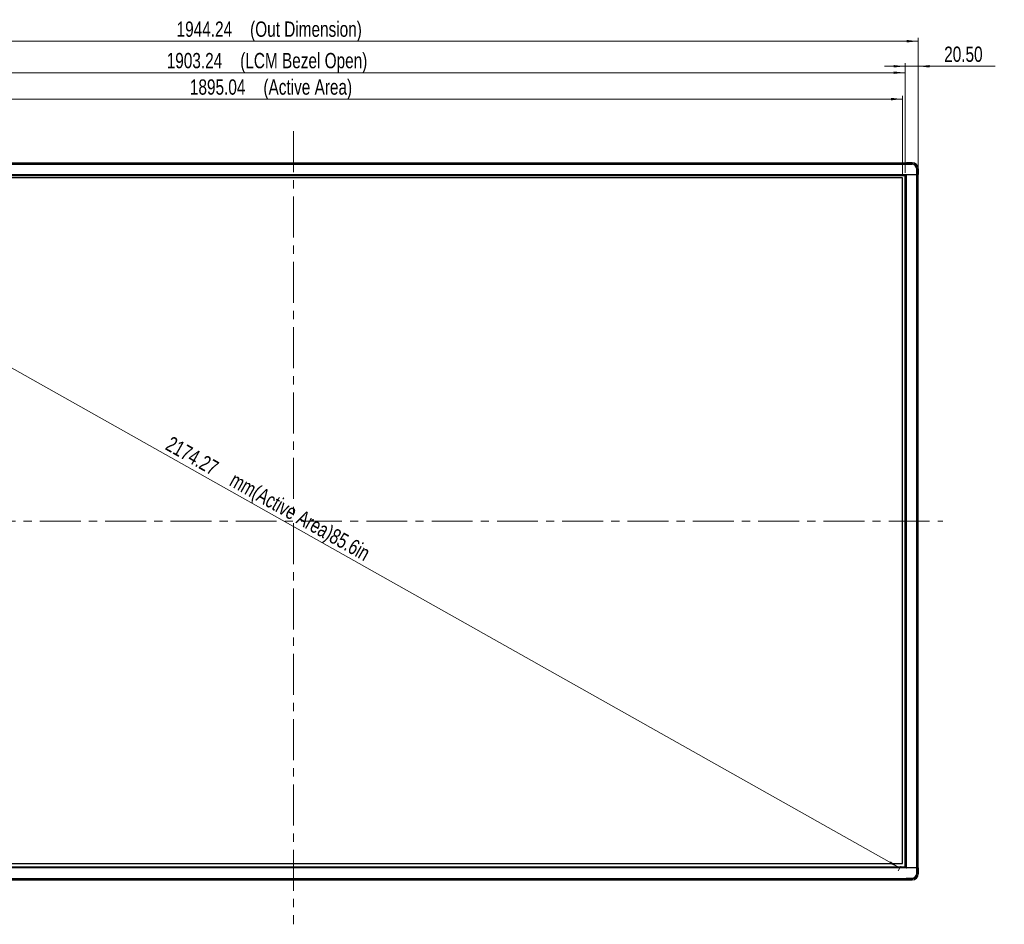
# Model space of a CAD drawing. Header units: millimetres. Extents: x 0 to 1118, y 0 to 864.
# Tile 45 of 256: x 272 to 578, y 299 to 580. Entities that reach past the tile are written whole.
import ezdxf

# ---------------------------------------------------------------- set-up
doc = ezdxf.new("R2010")
doc.units = ezdxf.units.MM
doc.linetypes.add('CENTERX2', pattern=[20.32, 12.7, -2.54, 2.54, -2.54])
doc.styles.add('SLDTEXTSTYLE5', font='TXT', dxfattribs={"width": 0.75})
doc.dimstyles.new('SLDDIMSTYLE0', dxfattribs={"dimtxt": 4.7625, "dimasz": 3.556, "dimexe": 0, "dimexo": 0.0625, "dimgap": 1.190625, "dimtad": 1, "dimlfac": 5, "dimrnd": 1e-09, "dimzin": 12, "dimdsep": 46, "dimtxsty": 'SLDTEXTSTYLE5', "dimsah": 1, "dimcen": 0.09, "dimadec": 0, "dimazin": 3, "dimtfac": 1, "dimtofl": 0, "dimtmove": 0, "dimatfit": 3, "dimfxl": 1, "dimfrac": 2, "dimtolj": 1, "dimtzin": 12, "dimarcsym": 0})
doc.dimstyles.new('SLDDIMSTYLE1', dxfattribs={"dimtxt": 4.7625, "dimasz": 3.556, "dimexe": 0, "dimexo": 0.0625, "dimgap": 1.190625, "dimtad": 1, "dimlfac": 5, "dimrnd": 1e-09, "dimzin": 4, "dimdsep": 46, "dimtxsty": 'SLDTEXTSTYLE5', "dimsah": 1, "dimcen": 0.09, "dimadec": 0, "dimazin": 1, "dimtfac": 1, "dimtmove": 0, "dimatfit": 0, "dimfxl": 1, "dimfrac": 2, "dimtolj": 1, "dimtzin": 12, "dimarcsym": 0})

# ---------------------------------------------------------------- blocks, each defined once
blk = doc.blocks.new('_D')
at = {"color": 7, "linetype": 'Continuous', "lineweight": 0}
for p, q in [((167.05, 529.85), (166.26, 528.45)), ((166.75, 529.32), (545.76, 316.13)), ((546.06, 316.66), (545.27, 315.25))]:
    blk.add_line(p, q, dxfattribs=at)
at = {"color": 7, "linetype": 'Continuous', "lineweight": 18}
for points in [[(166.75, 529.32), (169.66, 527.24), (170.04, 527.91)], [(545.76, 316.13), (542.84, 318.2), (542.47, 317.54)]]:
    blk.add_solid(points, dxfattribs=at)
at = {"color": 7, "linetype": 'Continuous', "lineweight": 18, "attachment_point": 1, "rotation": 330.6422, "style": 'SLDTEXTSTYLE5'}
for s, insert, char_height in [('2174.27', (319.18, 450.62), 4.762), ('mm(Active Area)85.6in', (339.11, 439.41), 4.7625)]:
    blk.add_mtext(s, dxfattribs=dict(at, insert=insert, char_height=char_height))
blk = doc.blocks.new('_D_1')
at = {"color": 7, "linetype": 'Continuous', "lineweight": 0}
for p, q in [((167.54, 531.72), (167.54, 556.26)), ((546.55, 555.26), (167.54, 555.26)), ((546.55, 531.72), (546.55, 556.26))]:
    blk.add_line(p, q, dxfattribs=at)
at = {"color": 7, "linetype": 'Continuous', "lineweight": 18}
for points in [[(167.54, 555.26), (171.09, 554.87), (171.09, 555.64)], [(546.55, 555.26), (542.99, 555.64), (542.99, 554.87)]]:
    blk.add_solid(points, dxfattribs=at)
at = {"color": 7, "linetype": 'Continuous', "lineweight": 18, "attachment_point": 1, "style": 'SLDTEXTSTYLE5'}
for s, insert, char_height in [('1895.04', (324.83, 561.39), 4.762), ('(Active Area)', (347.7, 561.39), 4.7625)]:
    blk.add_mtext(s, dxfattribs=dict(at, insert=insert, char_height=char_height))
blk = doc.blocks.new('_D_2')
at = {"color": 7, "linetype": 'Continuous', "lineweight": 0}
for p, q in [((166.72, 532.37), (166.72, 564.47)), ((547.37, 532.37), (547.37, 564.47)), ((166.72, 563.47), (547.37, 563.47))]:
    blk.add_line(p, q, dxfattribs=at)
at = {"color": 7, "linetype": 'Continuous', "lineweight": 18}
for points in [[(166.72, 563.47), (170.28, 563.09), (170.28, 563.85)], [(547.37, 563.47), (543.81, 563.85), (543.81, 563.09)]]:
    blk.add_solid(points, dxfattribs=at)
at = {"color": 7, "linetype": 'Continuous', "lineweight": 18, "attachment_point": 1, "style": 'SLDTEXTSTYLE5'}
for s, insert, char_height in [('(LCM Bezel Open)', (340.48, 569.61), 4.7625), ('1903.24', (317.61, 569.61), 4.762)]:
    blk.add_mtext(s, dxfattribs=dict(at, insert=insert, char_height=char_height))
blk = doc.blocks.new('_D_3')
at = {"color": 7, "linetype": 'Continuous', "lineweight": 0}
for p, q in [((162.62, 532.75), (162.62, 574.26)), ((551.47, 573.26), (162.62, 573.26)), ((551.47, 532.75), (551.47, 574.26))]:
    blk.add_line(p, q, dxfattribs=at)
at = {"color": 7, "linetype": 'Continuous', "lineweight": 18}
for points in [[(162.62, 573.26), (166.18, 572.87), (166.18, 573.64)], [(551.47, 573.26), (547.91, 573.64), (547.91, 572.87)]]:
    blk.add_solid(points, dxfattribs=at)
at = {"color": 7, "linetype": 'Continuous', "lineweight": 18, "attachment_point": 1, "style": 'SLDTEXTSTYLE5'}
for s, insert, char_height in [('1944.24', (320.69, 579.39), 4.762), ('(Out Dimension)', (343.56, 579.39), 4.7625)]:
    blk.add_mtext(s, dxfattribs=dict(at, insert=insert, char_height=char_height))
blk = doc.blocks.new('_D_9')
at = {"color": 7, "linetype": 'Continuous', "lineweight": 0}
for p, q in [((547.37, 565.46), (541.02, 565.46)), ((547.37, 532.37), (547.37, 566.46)), ((551.47, 565.46), (547.37, 565.46)), ((551.47, 532.75), (551.47, 566.46)), ((551.47, 565.46), (575.38, 565.46))]:
    blk.add_line(p, q, dxfattribs=at)
at = {"color": 7, "linetype": 'Continuous', "lineweight": 18}
for points in [[(547.37, 565.46), (543.81, 565.84), (543.81, 565.08)], [(551.47, 565.46), (555.02, 565.08), (555.02, 565.84)]]:
    blk.add_solid(points, dxfattribs=at)
at = {"color": 7, "linetype": 'Continuous', "lineweight": 18, "insert": (559.55, 571.6), "char_height": 4.762, "attachment_point": 1, "style": 'SLDTEXTSTYLE5'}
blk.add_mtext('20.50', dxfattribs=at)

msp = doc.modelspace()

# ---------------------------------------------------------------- linework, layer by layer
at = {"color": 7, "linetype": 'CENTERX2', "lineweight": 18}
for p, q in [((357.043, 545.2556), (357.043, 298.6147)), ((156.2382, 423.952), (559.1617, 423.952))]:
    msp.add_line(p, q, dxfattribs=at)
at = {"color": 7, "linetype": 'Continuous', "lineweight": 25}
for p, q in [((166.342, 535.468), (547.742, 535.468)), ((166.342, 535.068), (547.742, 535.068)), ((547.742, 535.468), (547.742, 535.068)), ((547.742, 534.988), (547.742, 535.068)), ((547.767, 535.028), (547.742, 535.028)), ((547.742, 534.988), (549.562, 534.988)), ((549.567, 535.468), (547.767, 535.468)), ((547.767, 535.4563), (547.767, 535.468)), ((547.767, 535.4563), (549.567, 535.4563)), ((547.767, 535.0797), (547.767, 535.4563)), ((547.767, 535.0514), (547.767, 535.0797)), ((549.567, 535.0797), (547.767, 535.0797)), ((547.767, 535.0514), (549.567, 535.0514)), ((547.767, 535.0514), (547.767, 535.008)), ((549.567, 535.008), (547.767, 535.008)), ((547.767, 535.008), (547.767, 534.988)), ((549.567, 535.468), (549.567, 535.4563)), ((549.567, 535.4563), (549.567, 535.0797)), ((549.567, 535.0797), (549.567, 535.0514)), ((550.982, 533.568), (550.982, 531.768)), ((551.007, 531.768), (551.007, 533.568)), ((551.0504, 533.568), (551.0787, 533.568)), ((551.0504, 533.568), (551.0504, 531.768)), ((551.0787, 531.768), (551.0787, 533.568)), ((551.0787, 533.568), (551.4553, 533.568)), ((551.4553, 533.568), (551.4553, 531.768)), ((551.4553, 533.568), (551.467, 533.568)), ((551.467, 531.768), (551.467, 533.568)), ((166.2491, 531.768), (547.8348, 531.768)), ((547.3929, 531.3986), (166.691, 531.3986)), ((547.352, 531.368), (166.732, 531.368)), ((546.546, 530.721), (167.538, 530.721)), ((546.546, 317.529), (546.546, 530.721)), ((547.367, 316.532), (547.367, 531.372)), ((547.6934, 531.7094), (547.3912, 531.4072)), ((547.4223, 316.4767), (547.4223, 531.4273)), ((547.767, 316.1621), (547.767, 531.7419)), ((551.067, 531.752), (547.8299, 531.752)), ((547.8348, 531.768), (550.982, 531.768)), ((548.342, 531.768), (548.342, 531.752)), ((548.753, 531.752), (548.753, 531.768)), ((548.883, 531.768), (548.883, 531.752)), ((548.9041, 531.768), (548.9041, 531.752)), ((549.2997, 531.768), (549.2997, 531.752)), ((549.7441, 531.768), (549.7441, 531.752)), ((550.982, 531.768), (551.007, 531.768)), ((551.007, 531.768), (551.0504, 531.768)), ((551.027, 531.768), (551.027, 531.752)), ((551.0787, 531.768), (551.0504, 531.768)), ((551.067, 316.152), (551.067, 531.752)), ((551.067, 531.752), (551.467, 531.752)), ((551.4553, 531.768), (551.0787, 531.768)), ((551.467, 531.768), (551.4553, 531.768)), ((551.467, 316.152), (551.467, 531.752)), ((547.8348, 316.136), (166.2491, 316.136)), ((166.691, 316.5053), (547.3929, 316.5053)), ((166.732, 316.536), (547.352, 316.536)), ((167.538, 317.529), (546.546, 317.529)), ((547.3912, 316.4967), (547.6934, 316.1946)), ((548.342, 316.145), (547.777, 316.145)), ((551.067, 316.152), (547.8299, 316.152)), ((550.982, 316.136), (547.8348, 316.136)), ((548.342, 316.152), (548.342, 316.145)), ((548.342, 316.136), (548.342, 316.145)), ((548.773, 316.136), (548.773, 316.152)), ((548.883, 316.136), (548.883, 316.152)), ((548.9041, 316.136), (548.9041, 316.152)), ((549.3016, 316.152), (549.3017, 316.136)), ((549.5977, 316.136), (549.6061, 316.152)), ((549.7441, 316.152), (549.7441, 316.136)), ((551.007, 316.136), (550.982, 316.136)), ((550.982, 316.136), (550.982, 314.336)), ((551.007, 314.336), (551.007, 316.136)), ((551.0504, 316.136), (551.007, 316.136)), ((551.027, 316.136), (551.027, 316.152)), ((551.0504, 316.136), (551.0504, 314.336)), ((551.0504, 316.136), (551.0787, 316.136)), ((551.467, 316.152), (551.067, 316.152)), ((551.0787, 314.336), (551.0787, 316.136)), ((551.0787, 316.136), (551.4553, 316.136)), ((551.187, 316.136), (551.187, 316.152)), ((551.4553, 316.136), (551.4553, 314.336)), ((551.4553, 316.136), (551.467, 316.136)), ((551.467, 314.336), (551.467, 316.136)), ((166.342, 312.836), (547.742, 312.836)), ((547.742, 312.836), (547.742, 312.916)), ((547.742, 312.916), (549.562, 312.916)), ((547.767, 312.876), (547.742, 312.876)), ((547.742, 312.836), (547.742, 312.436)), ((547.742, 312.716), (547.767, 312.716)), ((547.767, 312.916), (547.767, 312.896)), ((547.767, 312.896), (549.567, 312.896)), ((547.767, 312.896), (547.767, 312.8525)), ((549.567, 312.8525), (547.767, 312.8525)), ((547.767, 312.8243), (547.767, 312.8525)), ((547.767, 312.8243), (549.567, 312.8243)), ((547.767, 312.4477), (547.767, 312.8243)), ((549.567, 312.8525), (549.567, 312.8243)), ((549.567, 312.8243), (549.567, 312.4477)), ((551.0787, 314.336), (551.0504, 314.336)), ((551.4553, 314.336), (551.0787, 314.336)), ((551.467, 314.336), (551.4553, 314.336)), ((166.342, 312.436), (547.742, 312.436)), ((230.902, 312.436), (406.503, 312.436)), ((407.103, 312.436), (406.503, 312.436)), ((407.103, 312.436), (407.103, 312.436)), ((407.1602, 312.436), (407.1602, 312.436)), ((407.7602, 312.436), (407.1602, 312.436)), ((546.5919, 312.436), (407.7602, 312.436)), ((546.5919, 312.436), (547.1919, 312.436)), ((547.1919, 312.436), (547.1919, 312.436)), ((547.1919, 312.436), (547.5999, 312.436)), ((547.5999, 312.436), (547.6999, 312.436)), ((547.6999, 312.436), (547.6999, 312.436)), ((547.6999, 312.436), (547.6999, 312.436)), ((549.567, 312.4477), (547.767, 312.4477)), ((547.767, 312.436), (547.767, 312.4477)), ((547.767, 312.436), (549.567, 312.436)), ((549.567, 312.4477), (549.567, 312.436))]:
    msp.add_line(p, q, dxfattribs=at)
at = {"color": 8, "linetype": 'Continuous', "lineweight": 25}
for p, q in [((547.767, 534.9987), (547.742, 534.9987)), ((549.8441, 531.768), (549.8441, 531.752)), ((550.8373, 531.768), (550.8373, 531.752)), ((550.908, 531.768), (550.908, 531.752)), ((550.9977, 531.768), (550.9977, 531.752)), ((549.8441, 316.152), (549.8441, 316.136)), ((550.8373, 316.136), (550.8373, 316.152)), ((550.908, 316.136), (550.908, 316.152)), ((550.9977, 316.136), (550.9977, 316.152)), ((547.767, 312.9053), (547.742, 312.9053)), ((406.503, 312.436), (406.503, 312.436)), ((407.7602, 312.436), (407.7602, 312.436)), ((546.5919, 312.436), (546.5919, 312.436)), ((547.5999, 312.436), (547.5999, 312.436))]:
    msp.add_line(p, q, dxfattribs=at)
at = {"color": 7, "linetype": 'Continuous', "lineweight": 25}
for centre, radius, start, end in [((549.562, 533.568), 1.42, 0, 90), ((549.567, 533.568), 1.9, 0, 90), ((549.567, 533.568), 1.8883, 0, 90), ((549.567, 533.568), 1.5117, 0, 90), ((549.567, 533.568), 1.4834, 0, 90), ((549.567, 533.568), 1.44, 0, 90), ((547.8299, 531.552), 0.2, 90, 108.313344), ((547.8299, 316.352), 0.2, 251.686656, 270), ((549.562, 314.336), 1.42, 270, 0), ((549.567, 314.336), 1.4834, 270, 0), ((549.567, 314.336), 1.5117, 270, 0), ((549.567, 314.336), 1.44, 270, 0), ((549.567, 314.336), 1.8883, 270, 0), ((549.567, 314.336), 1.9, 270, 360)]:
    msp.add_arc(centre, radius, start, end, dxfattribs=at)
for points, knots in [([(547.352, 531.368), (547.3521, 531.3681), (547.3558, 531.3718), (547.3702, 531.3862), (547.3858, 531.4018)], [0, 0, 0, 0, 0.29472352, 1, 1, 1, 1]), ([(547.3858, 316.5022), (547.3702, 316.5177), (547.3558, 316.5322), (547.3521, 316.5358), (547.352, 316.536)], [0, 0, 0, 0, 0.70527648, 1, 1, 1, 1])]:
    msp.add_open_spline(points, degree=3, knots=knots, dxfattribs=at)
for points in [[(547.367, 531.372), (547.367, 531.372), (547.3901, 531.3951), (547.4223, 531.4273)], [(547.767, 531.7419), (547.7376, 531.7321), (547.7113, 531.7163), (547.6884, 531.6934)], [(547.6934, 531.7094), (547.7313, 531.7473), (547.7779, 531.768), (547.8348, 531.768)], [(547.4223, 316.4767), (547.3901, 316.5089), (547.367, 316.532), (547.367, 316.532)], [(547.6884, 316.2106), (547.7113, 316.1877), (547.7376, 316.1718), (547.767, 316.1621)], [(547.8348, 316.136), (547.7779, 316.136), (547.7313, 316.1566), (547.6934, 316.1946)]]:
    msp.add_open_spline(points, degree=3, dxfattribs=at)

# ---------------------------------------------------------------- dimensions: what is measured, and where the dimension line sits
at = {"color": 7, "linetype": 'Continuous', "lineweight": 18}
for base, p1, p2, text, picture, middle in [((162.619, 573.2556), (551.467, 531.752), (162.619, 531.752), '<>(Out Dimension)', '_D_3', (356.9714, 573.2556)), ((547.367, 563.468), (166.719, 531.372), (547.367, 531.372), '<>(LCM Bezel Open)', '_D_2', (356.9714, 563.468)), ((167.538, 555.2556), (546.546, 530.721), (167.538, 530.721), '<>(Active Area)', '_D_1', (356.9714, 555.2556))]:
    dim = msp.add_linear_dim(base=base, p1=p1, p2=p2, text=text, dimstyle='SLDDIMSTYLE0', dxfattribs=at)
    dim.commit()
    dim.dimension.update_dxf_attribs({"geometry": picture, "text_midpoint": middle, "dimtype": 160})
dim = msp.add_linear_dim(base=(547.367, 565.4609), p1=(551.467, 531.752), p2=(547.367, 531.372), dimstyle='SLDDIMSTYLE1', dxfattribs=at)
dim.commit()
dim.dimension.update_dxf_attribs({"geometry": '_D_9', "text_midpoint": (567.467, 565.4609), "dimtype": 160})
dim = msp.add_linear_dim(base=(545.757, 316.1264), p1=(167.538, 530.721), p2=(546.546, 317.529), angle=330.642246, text='<>mm(Active Area)85.6in', dimstyle='SLDDIMSTYLE0', dxfattribs=at)
dim.commit()
dim.dimension.update_dxf_attribs({"geometry": '_D', "text_midpoint": (356.9714, 422.3182), "dimtype": 160})

doc.saveas('drawing.dxf')
